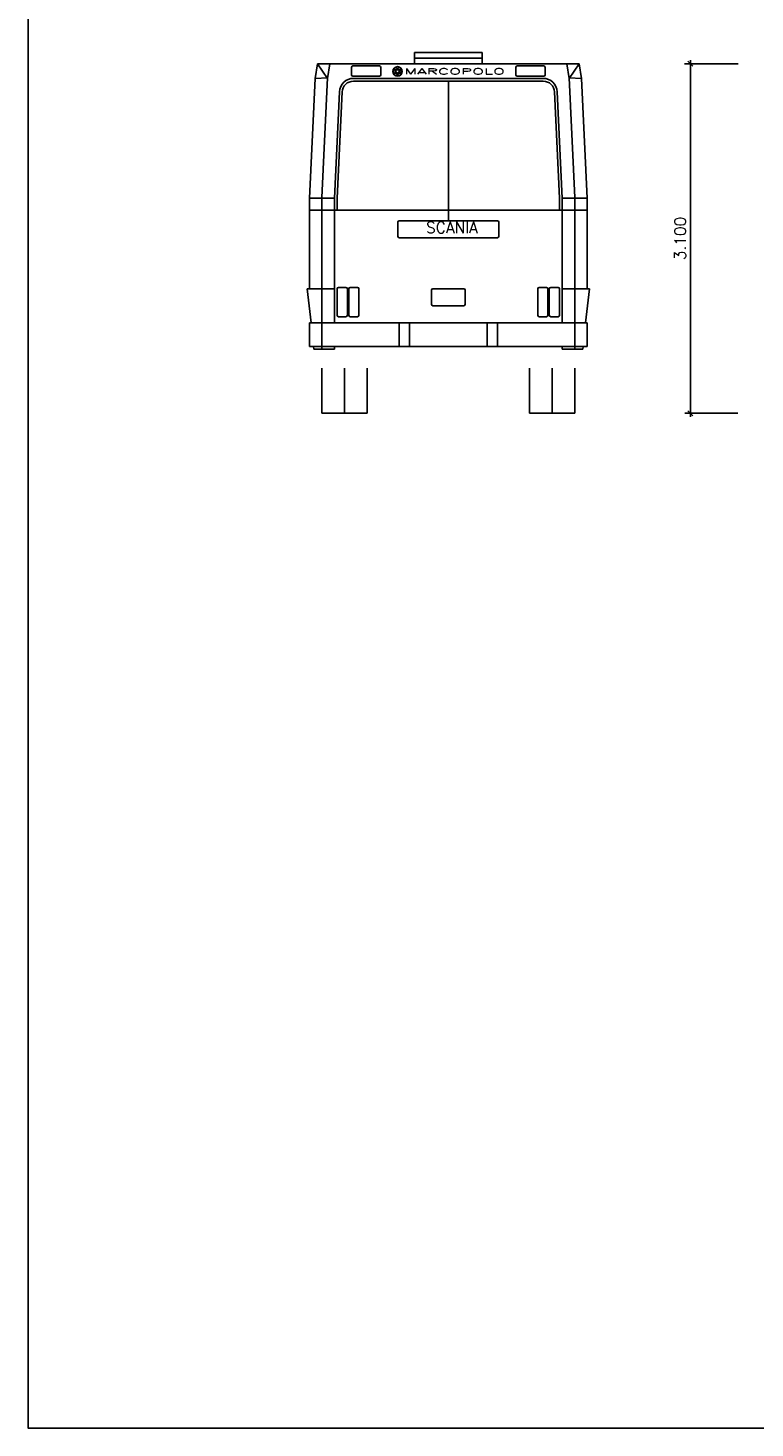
# Model space of a CAD drawing. Extents: x 149 to 250, y -977 to -912.
# Tile 1 of 156: x 148.93 to 155.37, y -973.56 to -961.14. Entities that reach past the tile are written whole.
import ezdxf
from ezdxf.enums import TextEntityAlignment as Align

# ---------------------------------------------------------------- set-up
doc = ezdxf.new("R2010")
doc.units = 0
doc.header["$MEASUREMENT"] = 0
doc.layers.get('0').update_dxf_attribs({"linetype": 'CONTINUOUS'})
doc.layers.get('Defpoints').update_dxf_attribs({"linetype": 'CONTINUOUS'})
for name, color, linetype in [('cotas', 1, 'CONTINUOUS'), ('LAYER1', 7, 'CONTINUOUS'), ('marco', 1, 'CONTINUOUS')]:
    doc.layers.add(name, color=color, linetype=linetype)
doc.styles.add('ROMANS', font='romans.shx', dxfattribs={"height": 0.1})
doc.styles.add('STYLE1', font='simplex.shx', dxfattribs={"height": 0.05})
doc.dimstyles.new('1B', dxfattribs={"dimtxt": 0.08, "dimasz": 0.03, "dimexe": 0.05, "dimexo": 0.125, "dimgap": 0.04, "dimtad": 1, "dimzin": 4, "dimdsep": 46, "dimtxsty": 'ROMANS', "dimblk1": 'ARROW', "dimblk2": 'ARROW', "dimsah": 1, "dimcen": 0.08, "dimclrd": 1, "dimclre": 1, "dimclrt": 3, "dimadec": 0, "dimazin": 0, "dimtfac": 1, "dimtmove": 2, "dimatfit": 3, "dimldrblk": 'ARROW', "dimfxl": 0, "dimtolj": 1, "dimtzin": 4, "dimarcsym": 0})

# ---------------------------------------------------------------- blocks, each defined once
blk = doc.blocks.new('ARROW')
at = {"color": 1}
blk.add_line((-1, 0), (1, 0), dxfattribs=at)
at = {"color": 4}
blk.add_line((-0.71, -0.71), (0.71, 0.71), dxfattribs=at)
blk = doc.blocks.new('*D125')
at = {"layer": 'cotas', "color": 1, "linetype": 'Continuous', "lineweight": -2}
for p, q in [((154.799, -961.491), (154.799, -964.531)), ((155.221, -964.561), (154.749, -964.561))]:
    blk.add_line(p, q, dxfattribs=at)
at = {"layer": 'Defpoints', "color": 0, "linetype": 'Continuous'}
for p in [(155.346, -961.461), (154.799, -964.561), (155.346, -964.561)]:
    blk.add_point(p, dxfattribs=at)
at = {"layer": 'cotas', "color": 1, "linetype": 'Continuous', "lineweight": -2, "xscale": 0.03, "yscale": 0.03, "zscale": 0.03}
for p, rotation in [((154.799, -961.461), 90), ((154.799, -964.561), 270)]:
    blk.add_blockref('ARROW', p, dxfattribs=dict(at, rotation=rotation))
at = {"layer": 'cotas', "color": 3, "linetype": 'Continuous', "insert": (154.709, -963.011), "char_height": 0.1, "attachment_point": 5, "rotation": 90, "style": 'ROMANS'}
blk.add_mtext('\\A1;3.100', dxfattribs=at)
blk = doc.blocks.new('*U115')
at = {"layer": 'LAYER1', "linetype": 'Continuous'}
for points in [[(280704.324, 8659177.353), (280704.323, 8659177.347), (280704.326, 8659177.347)], [(280704.323, 8659177.347), (280704.324, 8659177.341), (280704.326, 8659177.347)], [(280704.325, 8659177.359), (280704.324, 8659177.353), (280704.327, 8659177.353)], [(280704.327, 8659177.353), (280704.324, 8659177.353), (280704.326, 8659177.347)], [(280704.326, 8659177.347), (280704.324, 8659177.341), (280704.327, 8659177.341)], [(280704.324, 8659177.341), (280704.325, 8659177.335), (280704.327, 8659177.341)], [(280704.33, 8659177.365), (280704.325, 8659177.359), (280704.328, 8659177.359)], [(280704.327, 8659177.365), (280704.325, 8659177.359), (280704.33, 8659177.365)], [(280704.328, 8659177.359), (280704.325, 8659177.359), (280704.327, 8659177.353)], [(280704.327, 8659177.341), (280704.325, 8659177.335), (280704.328, 8659177.335)], [(280704.325, 8659177.335), (280704.327, 8659177.33), (280704.328, 8659177.335)], [(280704.33, 8659177.37), (280704.327, 8659177.365), (280704.333, 8659177.369)], [(280704.333, 8659177.369), (280704.327, 8659177.365), (280704.33, 8659177.365)], [(280704.328, 8659177.335), (280704.327, 8659177.33), (280704.33, 8659177.33)], [(280704.327, 8659177.33), (280704.33, 8659177.324), (280704.333, 8659177.326)], [(280704.33, 8659177.33), (280704.327, 8659177.33), (280704.333, 8659177.326)], [(280704.334, 8659177.375), (280704.33, 8659177.37), (280704.337, 8659177.374)], [(280704.337, 8659177.374), (280704.33, 8659177.37), (280704.333, 8659177.369)], [(280704.333, 8659177.369), (280704.33, 8659177.365), (280704.343, 8659177.363)], [(280704.33, 8659177.365), (280704.34, 8659177.359), (280704.343, 8659177.363)], [(280704.34, 8659177.336), (280704.33, 8659177.33), (280704.356, 8659177.335)], [(280704.356, 8659177.335), (280704.33, 8659177.33), (280704.343, 8659177.331)], [(280704.343, 8659177.331), (280704.33, 8659177.33), (280704.333, 8659177.326)], [(280704.333, 8659177.326), (280704.33, 8659177.324), (280704.337, 8659177.321)], [(280704.33, 8659177.324), (280704.334, 8659177.32), (280704.337, 8659177.321)], [(280704.338, 8659177.379), (280704.334, 8659177.375), (280704.341, 8659177.378)], [(280704.341, 8659177.378), (280704.334, 8659177.375), (280704.337, 8659177.374)], [(280704.337, 8659177.321), (280704.334, 8659177.32), (280704.341, 8659177.317)], [(280704.334, 8659177.32), (280704.338, 8659177.315), (280704.341, 8659177.317)], [(280704.343, 8659177.383), (280704.338, 8659177.379), (280704.346, 8659177.381)], [(280704.346, 8659177.381), (280704.338, 8659177.379), (280704.341, 8659177.378)], [(280704.341, 8659177.317), (280704.338, 8659177.315), (280704.346, 8659177.313)], [(280704.338, 8659177.315), (280704.343, 8659177.312), (280704.346, 8659177.313)], [(280704.343, 8659177.363), (280704.34, 8659177.359), (280704.362, 8659177.362)], [(280704.362, 8659177.362), (280704.34, 8659177.359), (280704.359, 8659177.361)], [(280704.359, 8659177.361), (280704.34, 8659177.359), (280704.356, 8659177.359)], [(280704.34, 8659177.359), (280704.342, 8659177.355), (280704.353, 8659177.357)], [(280704.356, 8659177.359), (280704.34, 8659177.359), (280704.353, 8659177.357)], [(280704.342, 8659177.339), (280704.34, 8659177.336), (280704.353, 8659177.338)], [(280704.353, 8659177.338), (280704.34, 8659177.336), (280704.356, 8659177.335)], [(280704.353, 8659177.357), (280704.342, 8659177.355), (280704.352, 8659177.354)], [(280704.342, 8659177.355), (280704.343, 8659177.351), (280704.352, 8659177.354)], [(280704.343, 8659177.343), (280704.342, 8659177.339), (280704.352, 8659177.341)], [(280704.352, 8659177.341), (280704.342, 8659177.339), (280704.353, 8659177.338)], [(280704.357, 8659177.385), (280704.343, 8659177.383), (280704.351, 8659177.384)], [(280704.348, 8659177.385), (280704.343, 8659177.383), (280704.357, 8659177.385)], [(280704.351, 8659177.384), (280704.343, 8659177.383), (280704.346, 8659177.381)], [(280704.343, 8659177.363), (280704.362, 8659177.362), (280704.365, 8659177.363)], [(280704.388, 8659177.363), (280704.343, 8659177.363), (280704.365, 8659177.363)], [(280704.347, 8659177.363), (280704.343, 8659177.363), (280704.388, 8659177.363)], [(280704.352, 8659177.354), (280704.343, 8659177.351), (280704.35, 8659177.351)], [(280704.343, 8659177.351), (280704.344, 8659177.347), (280704.35, 8659177.351)], [(280704.344, 8659177.347), (280704.343, 8659177.343), (280704.35, 8659177.344)], [(280704.35, 8659177.344), (280704.343, 8659177.343), (280704.352, 8659177.341)], [(280704.356, 8659177.335), (280704.343, 8659177.331), (280704.359, 8659177.333)], [(280704.359, 8659177.333), (280704.343, 8659177.331), (280704.362, 8659177.332)], [(280704.365, 8659177.332), (280704.343, 8659177.331), (280704.388, 8659177.331)], [(280704.362, 8659177.332), (280704.343, 8659177.331), (280704.365, 8659177.332)], [(280704.343, 8659177.331), (280704.347, 8659177.331), (280704.384, 8659177.331)], [(280704.388, 8659177.331), (280704.343, 8659177.331), (280704.384, 8659177.331)], [(280704.346, 8659177.313), (280704.343, 8659177.312), (280704.351, 8659177.311)], [(280704.343, 8659177.312), (280704.348, 8659177.309), (280704.351, 8659177.311)], [(280704.35, 8659177.351), (280704.344, 8659177.347), (280704.35, 8659177.347)], [(280704.35, 8659177.347), (280704.344, 8659177.347), (280704.35, 8659177.344)], [(280704.351, 8659177.364), (280704.347, 8659177.363), (280704.384, 8659177.363)], [(280704.384, 8659177.363), (280704.347, 8659177.363), (280704.388, 8659177.363)], [(280704.347, 8659177.331), (280704.351, 8659177.33), (280704.38, 8659177.33)], [(280704.384, 8659177.331), (280704.347, 8659177.331), (280704.38, 8659177.33)], [(280704.354, 8659177.387), (280704.348, 8659177.385), (280704.363, 8659177.386)], [(280704.363, 8659177.386), (280704.348, 8659177.385), (280704.357, 8659177.385)], [(280704.351, 8659177.311), (280704.348, 8659177.309), (280704.357, 8659177.309)], [(280704.348, 8659177.309), (280704.354, 8659177.307), (280704.363, 8659177.308)], [(280704.357, 8659177.309), (280704.348, 8659177.309), (280704.363, 8659177.308)], [(280704.355, 8659177.366), (280704.351, 8659177.364), (280704.38, 8659177.364)], [(280704.38, 8659177.364), (280704.351, 8659177.364), (280704.384, 8659177.363)], [(280704.351, 8659177.33), (280704.355, 8659177.329), (280704.376, 8659177.329)], [(280704.38, 8659177.33), (280704.351, 8659177.33), (280704.376, 8659177.329)], [(280704.371, 8659177.389), (280704.354, 8659177.387), (280704.377, 8659177.387)], [(280704.359, 8659177.389), (280704.354, 8659177.387), (280704.371, 8659177.389)], [(280704.354, 8659177.387), (280704.368, 8659177.386), (280704.377, 8659177.387)], [(280704.354, 8659177.387), (280704.363, 8659177.386), (280704.368, 8659177.386)], [(280704.368, 8659177.308), (280704.354, 8659177.307), (280704.377, 8659177.307)], [(280704.363, 8659177.308), (280704.354, 8659177.307), (280704.368, 8659177.308)], [(280704.354, 8659177.307), (280704.359, 8659177.306), (280704.377, 8659177.307)], [(280704.358, 8659177.368), (280704.355, 8659177.366), (280704.376, 8659177.366)], [(280704.376, 8659177.366), (280704.355, 8659177.366), (280704.38, 8659177.364)], [(280704.355, 8659177.329), (280704.358, 8659177.326), (280704.373, 8659177.326)], [(280704.376, 8659177.329), (280704.355, 8659177.329), (280704.373, 8659177.326)], [(280704.361, 8659177.371), (280704.358, 8659177.368), (280704.373, 8659177.368)], [(280704.373, 8659177.368), (280704.358, 8659177.368), (280704.376, 8659177.366)], [(280704.358, 8659177.326), (280704.361, 8659177.323), (280704.37, 8659177.323)], [(280704.373, 8659177.326), (280704.358, 8659177.326), (280704.37, 8659177.323)], [(280704.365, 8659177.389), (280704.359, 8659177.389), (280704.371, 8659177.389)], [(280704.377, 8659177.307), (280704.359, 8659177.306), (280704.371, 8659177.306)], [(280704.359, 8659177.306), (280704.365, 8659177.305), (280704.371, 8659177.306)], [(280704.363, 8659177.375), (280704.361, 8659177.371), (280704.37, 8659177.371)], [(280704.37, 8659177.371), (280704.361, 8659177.371), (280704.373, 8659177.368)], [(280704.361, 8659177.323), (280704.363, 8659177.32), (280704.368, 8659177.32)], [(280704.37, 8659177.323), (280704.361, 8659177.323), (280704.368, 8659177.32)], [(280704.363, 8659177.386), (280704.363, 8659177.375), (280704.368, 8659177.375)], [(280704.368, 8659177.386), (280704.363, 8659177.386), (280704.368, 8659177.375)], [(280704.368, 8659177.375), (280704.363, 8659177.375), (280704.37, 8659177.371)], [(280704.363, 8659177.32), (280704.363, 8659177.308), (280704.368, 8659177.308)], [(280704.368, 8659177.32), (280704.363, 8659177.32), (280704.368, 8659177.308)], [(280704.388, 8659177.363), (280704.365, 8659177.363), (280704.369, 8659177.362)], [(280704.369, 8659177.332), (280704.365, 8659177.332), (280704.388, 8659177.331)], [(280704.377, 8659177.387), (280704.368, 8659177.386), (280704.383, 8659177.385)], [(280704.368, 8659177.386), (280704.374, 8659177.385), (280704.383, 8659177.385)], [(280704.383, 8659177.309), (280704.368, 8659177.308), (280704.377, 8659177.307)], [(280704.374, 8659177.309), (280704.368, 8659177.308), (280704.383, 8659177.309)], [(280704.388, 8659177.363), (280704.369, 8659177.362), (280704.39, 8659177.359)], [(280704.369, 8659177.362), (280704.372, 8659177.361), (280704.39, 8659177.359)], [(280704.372, 8659177.333), (280704.369, 8659177.332), (280704.388, 8659177.331)], [(280704.372, 8659177.361), (280704.375, 8659177.359), (280704.39, 8659177.359)], [(280704.375, 8659177.335), (280704.372, 8659177.333), (280704.388, 8659177.331)], [(280704.374, 8659177.385), (280704.38, 8659177.384), (280704.388, 8659177.383)], [(280704.383, 8659177.385), (280704.374, 8659177.385), (280704.388, 8659177.383)], [(280704.38, 8659177.311), (280704.374, 8659177.309), (280704.383, 8659177.309)], [(280704.375, 8659177.359), (280704.377, 8659177.357), (280704.39, 8659177.359)], [(280704.377, 8659177.338), (280704.375, 8659177.335), (280704.39, 8659177.336)], [(280704.39, 8659177.336), (280704.375, 8659177.335), (280704.4, 8659177.33)], [(280704.375, 8659177.335), (280704.388, 8659177.331), (280704.4, 8659177.33)], [(280704.39, 8659177.359), (280704.377, 8659177.357), (280704.389, 8659177.355)], [(280704.377, 8659177.357), (280704.379, 8659177.354), (280704.389, 8659177.355)], [(280704.379, 8659177.341), (280704.377, 8659177.338), (280704.389, 8659177.339)], [(280704.389, 8659177.339), (280704.377, 8659177.338), (280704.39, 8659177.336)], [(280704.389, 8659177.355), (280704.379, 8659177.354), (280704.387, 8659177.351)], [(280704.379, 8659177.354), (280704.38, 8659177.351), (280704.387, 8659177.351)], [(280704.38, 8659177.344), (280704.379, 8659177.341), (280704.387, 8659177.343)], [(280704.387, 8659177.343), (280704.379, 8659177.341), (280704.389, 8659177.339)], [(280704.38, 8659177.384), (280704.385, 8659177.381), (280704.388, 8659177.383)], [(280704.38, 8659177.351), (280704.381, 8659177.347), (280704.387, 8659177.347)], [(280704.387, 8659177.351), (280704.38, 8659177.351), (280704.387, 8659177.347)], [(280704.387, 8659177.347), (280704.38, 8659177.344), (280704.387, 8659177.343)], [(280704.381, 8659177.347), (280704.38, 8659177.344), (280704.387, 8659177.347)], [(280704.385, 8659177.313), (280704.38, 8659177.311), (280704.388, 8659177.312)], [(280704.388, 8659177.312), (280704.38, 8659177.311), (280704.383, 8659177.309)], [(280704.388, 8659177.383), (280704.385, 8659177.381), (280704.393, 8659177.379)], [(280704.385, 8659177.381), (280704.39, 8659177.378), (280704.393, 8659177.379)], [(280704.39, 8659177.317), (280704.385, 8659177.313), (280704.393, 8659177.315)], [(280704.393, 8659177.315), (280704.385, 8659177.313), (280704.388, 8659177.312)], [(280704.398, 8659177.369), (280704.388, 8659177.363), (280704.4, 8659177.365)], [(280704.4, 8659177.365), (280704.388, 8659177.363), (280704.39, 8659177.359)], [(280704.388, 8659177.331), (280704.398, 8659177.326), (280704.4, 8659177.33)], [(280704.393, 8659177.379), (280704.39, 8659177.378), (280704.397, 8659177.375)], [(280704.39, 8659177.378), (280704.394, 8659177.374), (280704.397, 8659177.375)], [(280704.394, 8659177.321), (280704.39, 8659177.317), (280704.397, 8659177.32)], [(280704.397, 8659177.32), (280704.39, 8659177.317), (280704.393, 8659177.315)], [(280704.397, 8659177.375), (280704.394, 8659177.374), (280704.401, 8659177.37)], [(280704.394, 8659177.374), (280704.398, 8659177.369), (280704.401, 8659177.37)], [(280704.398, 8659177.326), (280704.394, 8659177.321), (280704.401, 8659177.324)], [(280704.401, 8659177.324), (280704.394, 8659177.321), (280704.397, 8659177.32)], [(280704.401, 8659177.37), (280704.398, 8659177.369), (280704.404, 8659177.365)], [(280704.398, 8659177.369), (280704.4, 8659177.365), (280704.404, 8659177.365)], [(280704.404, 8659177.33), (280704.398, 8659177.326), (280704.401, 8659177.324)], [(280704.4, 8659177.33), (280704.398, 8659177.326), (280704.404, 8659177.33)], [(280704.4, 8659177.365), (280704.403, 8659177.359), (280704.406, 8659177.359)], [(280704.404, 8659177.365), (280704.4, 8659177.365), (280704.406, 8659177.359)], [(280704.403, 8659177.335), (280704.4, 8659177.33), (280704.404, 8659177.33)], [(280704.403, 8659177.359), (280704.404, 8659177.353), (280704.406, 8659177.359)], [(280704.404, 8659177.341), (280704.403, 8659177.335), (280704.406, 8659177.335)], [(280704.406, 8659177.335), (280704.403, 8659177.335), (280704.404, 8659177.33)], [(280704.406, 8659177.359), (280704.404, 8659177.353), (280704.407, 8659177.353)], [(280704.404, 8659177.353), (280704.405, 8659177.347), (280704.407, 8659177.353)], [(280704.407, 8659177.347), (280704.404, 8659177.341), (280704.407, 8659177.341)], [(280704.405, 8659177.347), (280704.404, 8659177.341), (280704.407, 8659177.347)], [(280704.407, 8659177.341), (280704.404, 8659177.341), (280704.406, 8659177.335)], [(280704.407, 8659177.353), (280704.405, 8659177.347), (280704.407, 8659177.347)]]:
    blk.add_solid(points, dxfattribs=at)

msp = doc.modelspace()

# ---------------------------------------------------------------- linework, layer by layer
at = {"color": 5}
for p, q in [((152.35392, -961.36099), (152.35392, -961.46099)), ((152.95392, -961.36099), (152.35392, -961.36099)), ((152.35392, -961.41099), (152.95392, -961.41099)), ((152.95392, -961.36099), (152.95392, -961.46099)), ((151.53392, -964.16099), (151.53392, -964.56099)), ((151.73392, -964.16099), (151.73392, -964.56099)), ((151.93392, -964.16099), (151.93392, -964.56099)), ((153.37392, -964.16099), (153.37392, -964.56099)), ((153.57392, -964.16099), (153.57392, -964.56099)), ((153.77392, -964.16099), (153.77392, -964.56099)), ((151.53392, -964.56099), (151.93392, -964.56099)), ((153.37392, -964.56099), (153.77392, -964.56099))]:
    msp.add_line(p, q, dxfattribs=at)
at = {"layer": 'cotas', "linetype": 'Continuous'}
msp.add_line((155.22143, -961.46099), (154.74851, -961.46099), dxfattribs=at)
at = {"layer": 'LAYER1'}
for p, q in [((151.47384, -961.59099), (151.49384, -961.46099)), ((151.49384, -961.46099), (151.58329, -961.59099)), ((151.49384, -961.46099), (152.65392, -961.46099)), ((151.58329, -961.59099), (151.60329, -961.46099)), ((153.81399, -961.46099), (152.65392, -961.46099)), ((153.72455, -961.59099), (153.70455, -961.46099)), ((153.81399, -961.46099), (153.72455, -961.59099)), ((153.83399, -961.59099), (153.81399, -961.46099)), ((151.42392, -962.65299), (151.47384, -961.59099)), ((151.58408, -961.58583), (151.47384, -961.59099)), ((151.53416, -962.64783), (151.58408, -961.58583)), ((151.79593, -961.49369), (151.79593, -961.55869)), ((151.81193, -961.59099), (152.65392, -961.59099)), ((152.05593, -961.49369), (152.05593, -961.55869)), ((152.17865, -961.51767), (152.16862, -961.51188)), ((152.17865, -961.54097), (152.16862, -961.54676)), ((152.18105, -961.51351), (152.17102, -961.50772)), ((152.18105, -961.54513), (152.17102, -961.55092)), ((152.20123, -961.55678), (152.20123, -961.56835)), ((152.20603, -961.55678), (152.20603, -961.56835)), ((152.22621, -961.51351), (152.23623, -961.50772)), ((152.22621, -961.54513), (152.23623, -961.55092)), ((152.22861, -961.51767), (152.23863, -961.51188)), ((152.22861, -961.54097), (152.23863, -961.54676)), ((153.49591, -961.59099), (152.65392, -961.59099)), ((153.25191, -961.49369), (153.25191, -961.55869)), ((153.51191, -961.49369), (153.51191, -961.55869)), ((153.72375, -961.58583), (153.83399, -961.59099)), ((153.77367, -962.64783), (153.72375, -961.58583)), ((153.88392, -962.65299), (153.83399, -961.59099)), ((151.64392, -962.65299), (151.68819, -961.7113)), ((151.66889, -962.65417), (151.71321, -961.7113)), ((151.8131, -961.61599), (152.65392, -961.61599)), ((153.49473, -961.61599), (152.65392, -961.61599)), ((152.65392, -961.61599), (152.65392, -962.85512)), ((153.63895, -962.65417), (153.59462, -961.7113)), ((153.66392, -962.65299), (153.61965, -961.7113)), ((151.42392, -962.65299), (151.64392, -962.65299)), ((151.42392, -962.65299), (151.42392, -963.45699)), ((151.64392, -962.82099), (151.64392, -962.65299)), ((151.66892, -962.76099), (151.66892, -962.65299)), ((153.63892, -962.76099), (153.63892, -962.65299)), ((153.88392, -962.65299), (153.66392, -962.65299)), ((153.66392, -962.82099), (153.66392, -962.65299)), ((153.88392, -962.65299), (153.88392, -963.45699)), ((152.20652, -962.99126), (152.20652, -962.86762)), ((152.21902, -962.85512), (152.65392, -962.85512)), ((153.08881, -962.85512), (152.65392, -962.85512)), ((153.10131, -962.99126), (153.10131, -962.86762)), ((152.21902, -963.00376), (152.65392, -963.00376)), ((153.08881, -963.00376), (152.65392, -963.00376)), ((151.40392, -963.45699), (151.43686, -963.75829)), ((151.40392, -963.45699), (151.64392, -963.45699)), ((151.40392, -963.45699), (151.64392, -963.45699)), ((151.68142, -963.44449), (151.74642, -963.44449)), ((151.78392, -963.44449), (151.84892, -963.44449)), ((153.52392, -963.44449), (153.45892, -963.44449)), ((153.62642, -963.44449), (153.56142, -963.44449)), ((153.90392, -963.45699), (153.66392, -963.45699)), ((153.90392, -963.45699), (153.66392, -963.45699)), ((153.90392, -963.45699), (153.87097, -963.75829)), ((151.68142, -963.70449), (151.74642, -963.70449)), ((151.78392, -963.70449), (151.84892, -963.70449)), ((153.52392, -963.70449), (153.45892, -963.70449)), ((153.62642, -963.70449), (153.56142, -963.70449)), ((151.42392, -963.75829), (152.65392, -963.75829)), ((151.53392, -963.75829), (151.53392, -963.99238)), ((152.21902, -963.75829), (152.21902, -963.96738)), ((152.30902, -963.75829), (152.30902, -963.96738)), ((153.88392, -963.75829), (152.65392, -963.75829)), ((152.99881, -963.75829), (152.99881, -963.96738)), ((153.08881, -963.75829), (153.08881, -963.96738)), ((153.77392, -963.75829), (153.77392, -963.99238)), ((152.65392, -963.96738), (151.42392, -963.96738)), ((151.45973, -963.96738), (151.46246, -963.99238)), ((151.64392, -963.99238), (151.46246, -963.99238)), ((152.65392, -963.96738), (153.88392, -963.96738)), ((153.66392, -963.99238), (153.84537, -963.99238)), ((153.84811, -963.96738), (153.84537, -963.99238))]:
    msp.add_line(p, q, dxfattribs=at)
at = {"layer": 'LAYER1', "color": 3}
for p, q in [((152.04343, -961.48119), (151.80843, -961.48119)), ((152.04343, -961.57119), (151.80843, -961.57119)), ((153.26441, -961.48119), (153.49941, -961.48119)), ((153.26441, -961.57119), (153.49941, -961.57119)), ((151.53392, -962.65299), (151.53392, -963.75829)), ((153.77392, -962.65299), (153.77392, -963.75829)), ((153.88392, -962.76099), (151.42392, -962.76099)), ((151.64392, -962.82099), (151.64392, -963.75829)), ((153.66392, -962.82099), (153.66392, -963.75829)), ((151.66892, -963.45699), (151.66892, -963.69199)), ((151.75892, -963.45699), (151.75892, -963.69199)), ((151.77142, -963.45699), (151.77142, -963.69199)), ((151.86142, -963.45699), (151.86142, -963.69199)), ((152.51642, -963.45699), (152.79142, -963.45699)), ((153.44642, -963.45699), (153.44642, -963.69199)), ((153.53642, -963.45699), (153.53642, -963.69199)), ((153.54892, -963.45699), (153.54892, -963.69199)), ((153.63892, -963.45699), (153.63892, -963.69199)), ((152.50392, -963.59449), (152.50392, -963.46949)), ((152.80392, -963.46949), (152.80392, -963.59449)), ((152.79142, -963.60699), (152.51642, -963.60699)), ((151.42392, -963.75829), (151.42392, -963.96738)), ((153.88392, -963.75829), (153.88392, -963.96738)), ((151.64392, -963.96738), (151.64392, -963.99238)), ((153.66392, -963.96738), (153.66392, -963.99238))]:
    msp.add_line(p, q, dxfattribs=at)
at = {"layer": 'LAYER1'}
for radius in [0.042, 0.01534]:
    msp.add_circle((152.20363, -961.52932), radius, dxfattribs=at)
for centre, radius, start, end in [((151.8131, -961.71599), 0.12501, 90, 177.30859), ((151.80843, -961.49369), 0.0125, 90, 180), ((151.80843, -961.55869), 0.0125, 180, 270), ((152.04343, -961.49369), 0.0125, 0, 90), ((152.04343, -961.55869), 0.0125, 270, 0), ((152.20363, -961.52932), 0.03911, 153.518304, 206.481696), ((152.20363, -961.52932), 0.03911, 93.518304, 146.481696), ((152.20363, -961.52932), 0.03911, 213.518304, 266.481696), ((152.16051, -961.52932), 0.02156, 327.291544, 32.708456), ((152.18207, -961.49198), 0.02156, 267.291544, 332.708456), ((152.18207, -961.56666), 0.02156, 27.291544, 92.708456), ((152.20363, -961.52932), 0.03911, 33.518304, 86.481696), ((152.22519, -961.49198), 0.02156, 207.291544, 272.708456), ((152.22519, -961.56666), 0.02156, 87.291544, 152.708456), ((152.20363, -961.52932), 0.03911, 273.518304, 326.481696), ((152.24675, -961.52932), 0.02156, 147.291544, 212.708456), ((152.20363, -961.52932), 0.03911, 333.518304, 26.481696), ((153.26441, -961.49369), 0.0125, 90, 180), ((153.26441, -961.55869), 0.0125, 180, 270), ((153.49473, -961.71599), 0.12501, 2.69141, 90), ((153.49941, -961.49369), 0.0125, 0, 90), ((153.49941, -961.55869), 0.0125, 270, 0), ((151.8131, -961.71599), 0.1, 90, 177.30859), ((153.49473, -961.71599), 0.1, 2.69141, 90), ((152.21902, -962.86762), 0.0125, 90, 180), ((153.08881, -962.86762), 0.0125, 0, 90), ((152.21902, -962.99126), 0.0125, 180, 270), ((153.08881, -962.99126), 0.0125, 270, 0), ((151.68142, -963.45699), 0.0125, 90, 180), ((151.74642, -963.45699), 0.0125, 0, 90), ((151.78392, -963.45699), 0.0125, 90, 180), ((151.84892, -963.45699), 0.0125, 0, 90), ((153.45892, -963.45699), 0.0125, 90, 180), ((153.52392, -963.45699), 0.0125, 0, 90), ((153.56142, -963.45699), 0.0125, 90, 180), ((153.62642, -963.45699), 0.0125, 0, 90), ((151.68142, -963.69199), 0.0125, 180, 270), ((151.74642, -963.69199), 0.0125, 270, 0), ((151.78392, -963.69199), 0.0125, 180, 270), ((151.84892, -963.69199), 0.0125, 270, 0), ((153.45892, -963.69199), 0.0125, 180, 270), ((153.52392, -963.69199), 0.0125, 270, 0), ((153.56142, -963.69199), 0.0125, 180, 270), ((153.62642, -963.69199), 0.0125, 270, 0)]:
    msp.add_arc(centre, radius, start, end, dxfattribs=at)
at = {"layer": 'LAYER1', "color": 3}
for centre, start, end in [((152.51642, -963.46949), 90, 180), ((152.79142, -963.46949), 0, 90), ((152.51642, -963.59449), 180, 270), ((152.79142, -963.59449), 270, 0)]:
    msp.add_arc(centre, 0.0125, start, end, dxfattribs=at)
at = {"layer": 'marco'}
msp.add_lwpolyline([(148.92847, -951.90713), (178.2283, -951.90713), (178.2283, -973.55868), (148.92847, -973.55868)], close=True, dxfattribs=at)

# ---------------------------------------------------------------- block references
at = {"layer": 'LAYER1', "linetype": 'Continuous'}
msp.add_blockref('*U115', (-280552.16179, -8660138.87649), dxfattribs=at)

# ---------------------------------------------------------------- texts
at = {"layer": 'LAYER1', "style": 'STYLE1', "width": 2.015918}
msp.add_text('MARCOPOLO', height=0.05, dxfattribs=at).set_placement((152.2628, -961.55432), (153.15557, -961.55432), align=Align.FIT)
at = {"layer": 'LAYER1', "style": 'STYLE1'}
msp.add_text('SCANIA', height=0.1, dxfattribs=at).set_placement((152.45665, -962.96367))

# ---------------------------------------------------------------- dimensions: what is measured, and where the dimension line sits
at = {"layer": 'cotas', "linetype": 'Continuous'}
dim = msp.add_linear_dim(base=(154.79851, -964.56099), p1=(155.34643, -961.46099), p2=(155.34643, -964.56099), angle=90, text='<>0', dimstyle='1B', override={"dimse1": 1}, dxfattribs=at)
dim.commit()
dim.dimension.update_dxf_attribs({"geometry": '*D125', "text_midpoint": (154.70851, -963.01099)})

doc.saveas('drawing.dxf')
